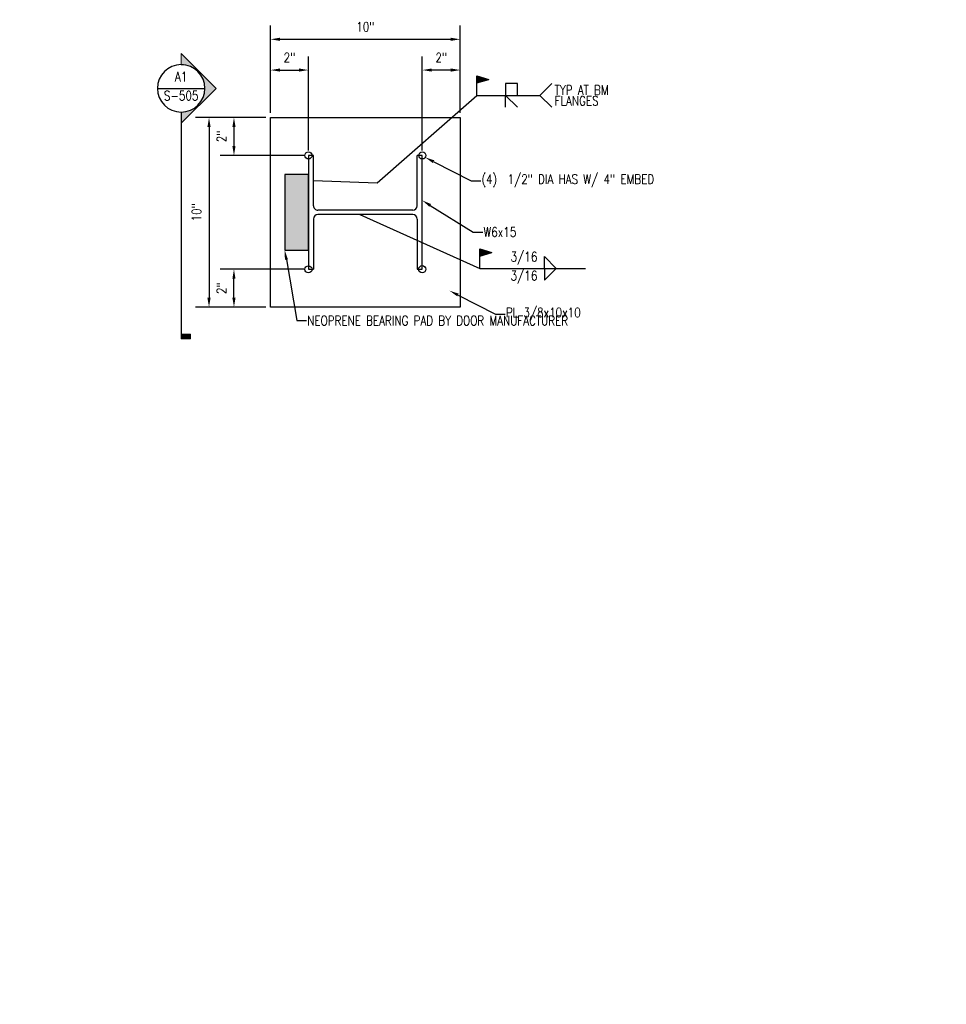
# Model space of a CAD drawing. Header units: inches. Extents: x 0 to 476, y 0 to 249.
# Tile 1 of 17: x 0 to 49, y 0 to 52. Entities that reach past the tile are written whole.
import ezdxf
from ezdxf import colors
from ezdxf.entities.mleader import LeaderData, LeaderLine
from ezdxf.enums import TextEntityAlignment as Align
from ezdxf.math import Vec2, Vec3

# ---------------------------------------------------------------- set-up
doc = ezdxf.new("R2010")
doc.units = ezdxf.units.IN
doc.header["$MEASUREMENT"] = 0
for name, color, linetype in [('S-ANNO-DIMS', 1, 'Continuous'), ('S-ANNO-TEXT', 2, 'Continuous'), ('S-DETL-MEDM', 3, 'Continuous'), ('S-DETL-PATT', 1, 'Continuous'), ('S-DETL-XLIT', 1, 'Continuous')]:
    doc.layers.add(name, color=color, linetype=linetype)
doc.layers.add('S-ANNO-SYMB', color=2, linetype='Continuous', lineweight=25)
doc.styles.add('Annotative', font='romans.shx', dxfattribs={"width": 0.8, "height": 0.125})
doc.styles.add('ROMANS', font='ROMANS.shx', dxfattribs={"width": 0.8})
doc.styles.get("Standard").update_dxf_attribs({"font": 'romans.shx', "width": 0.8})
doc.dimstyles.new('Annotative', dxfattribs={"dimscale": 0, "dimtxt": 0.125, "dimasz": 0.125, "dimexe": 0.179688, "dimexo": 0.0625, "dimgap": 0.09, "dimtad": 1, "dimdec": 3, "dimzin": 3, "dimdsep": 46, "dimlunit": 4, "dimtxsty": 'Annotative', "dimcen": 0.09, "dimclrt": 2, "dimazin": 2, "dimtfac": 1, "dimtdec": 3, "dimtmove": 1, "dimatfit": 3, "dimfxl": 1, "dimtfill": 1, "dimfrac": 2, "dimtolj": 1, "dimtzin": 0, "dimarcsym": 0})

# ---------------------------------------------------------------- blocks, each defined once
blk = doc.blocks.new('*U11')
for p, q in [((1.67615, 5.73), (-0.96745, 5.73)), ((2.37895, 5.73), (5.02255, 5.73)), ((1.91255, 5.4936), (1.91255, 0.4964)), ((2.14255, 5.4936), (2.14255, 0.4964)), ((1.67615, 0.26), (-0.96745, 0.26)), ((2.37895, 0.26), (5.02255, 0.26))]:
    blk.add_line(p, q)
for points in [[(5.02255, 5.73), (5.02255, 5.99), (-0.96745, 5.99), (-0.96745, 5.73)], [(-0.96745, 0.26), (-0.96745, 0), (5.02255, 0), (5.02255, 0.26)]]:
    blk.add_lwpolyline(points)
for centre, start, end in [((1.67615, 5.4936), 360, 450), ((2.37895, 5.4936), 90, 180), ((1.67615, 0.4964), 270, 360), ((2.37895, 0.4964), 180, 270)]:
    blk.add_arc(centre, 0.2364, start, end)
blk = doc.blocks.new('*D16')
at = {"layer": 'Defpoints', "color": 0, "transparency": 16777216}
for p in [(23.222, 50.84), (13.222, 46.723), (23.222, 46.723)]:
    blk.add_point(p, dxfattribs=at)
at = {"layer": 'S-ANNO-DIMS', "color": 0, "lineweight": -2, "transparency": 16777216}
for p, q in [((13.222, 46.973), (13.222, 51.559)), ((23.222, 46.973), (23.222, 51.559)), ((13.722, 50.84), (22.722, 50.84))]:
    blk.add_line(p, q, dxfattribs=at)
at = {"layer": 'S-ANNO-DIMS', "color": 0, "transparency": 16777216}
for points in [[(13.722, 50.923), (13.722, 50.757), (13.222, 50.84)], [(22.722, 50.923), (22.722, 50.757), (23.222, 50.84)]]:
    blk.add_solid(points, dxfattribs=at)
at = {"layer": 'S-ANNO-DIMS', "color": 2, "transparency": 16777216, "insert": (18.222, 51.498), "char_height": 0.5, "attachment_point": 5, "style": 'Annotative', "bg_fill": 3, "box_fill_scale": 1.25, "bg_fill_color": 256, "bg_fill_true_color": 13158600, "bg_fill_transparency": 0}
blk.add_mtext('\\A1;10"', dxfattribs=at)
blk = doc.blocks.new('*D17')
at = {"layer": 'Defpoints', "color": 0, "transparency": 16777216}
for p in [(13.222, 46.723), (9.98, 36.723), (13.222, 36.723)]:
    blk.add_point(p, dxfattribs=at)
at = {"layer": 'S-ANNO-DIMS', "color": 0, "lineweight": -2, "transparency": 16777216}
for p, q in [((12.972, 46.723), (9.261, 46.723)), ((9.98, 46.223), (9.98, 37.223)), ((12.972, 36.723), (9.261, 36.723))]:
    blk.add_line(p, q, dxfattribs=at)
at = {"layer": 'S-ANNO-DIMS', "color": 0, "transparency": 16777216}
for points in [[(9.896, 46.223), (10.063, 46.223), (9.98, 46.723)], [(9.896, 37.223), (10.063, 37.223), (9.98, 36.723)]]:
    blk.add_solid(points, dxfattribs=at)
at = {"layer": 'S-ANNO-DIMS', "color": 2, "transparency": 16777216, "insert": (9.322, 41.723), "char_height": 0.5, "attachment_point": 5, "rotation": 90, "style": 'Annotative', "bg_fill": 3, "box_fill_scale": 1.25, "bg_fill_color": 256, "bg_fill_true_color": 13158600, "bg_fill_transparency": 0}
blk.add_mtext('\\A1;10"', dxfattribs=at)
blk = doc.blocks.new('*D18')
at = {"layer": 'Defpoints', "color": 0, "transparency": 16777216}
for p in [(13.222, 46.723), (11.295, 44.723), (15.222, 44.723)]:
    blk.add_point(p, dxfattribs=at)
at = {"layer": 'S-ANNO-DIMS', "color": 0, "lineweight": -2, "transparency": 16777216}
for p, q in [((12.972, 46.723), (10.576, 46.723)), ((11.295, 46.223), (11.295, 45.223)), ((14.972, 44.723), (10.576, 44.723))]:
    blk.add_line(p, q, dxfattribs=at)
at = {"layer": 'S-ANNO-DIMS', "color": 0, "transparency": 16777216}
for points in [[(11.211, 46.223), (11.378, 46.223), (11.295, 46.723)], [(11.211, 45.223), (11.378, 45.223), (11.295, 44.723)]]:
    blk.add_solid(points, dxfattribs=at)
at = {"layer": 'S-ANNO-DIMS', "color": 2, "transparency": 16777216, "insert": (10.637, 45.723), "char_height": 0.5, "attachment_point": 5, "rotation": 90, "style": 'Annotative', "bg_fill": 3, "box_fill_scale": 1.25, "bg_fill_color": 256, "bg_fill_true_color": 13158600, "bg_fill_transparency": 0}
blk.add_mtext('\\A1;2"', dxfattribs=at)
blk = doc.blocks.new('*D19')
at = {"layer": 'Defpoints', "color": 0, "transparency": 16777216}
for p in [(15.222, 49.219), (13.222, 46.723), (15.222, 44.723)]:
    blk.add_point(p, dxfattribs=at)
at = {"layer": 'S-ANNO-DIMS', "color": 0, "lineweight": -2, "transparency": 16777216}
for p, q in [((13.222, 46.973), (13.222, 49.938)), ((15.222, 44.973), (15.222, 49.938)), ((13.722, 49.219), (14.722, 49.219))]:
    blk.add_line(p, q, dxfattribs=at)
at = {"layer": 'S-ANNO-DIMS', "color": 0, "transparency": 16777216}
for points in [[(13.722, 49.303), (13.722, 49.136), (13.222, 49.219)], [(14.722, 49.303), (14.722, 49.136), (15.222, 49.219)]]:
    blk.add_solid(points, dxfattribs=at)
at = {"layer": 'S-ANNO-DIMS', "color": 2, "transparency": 16777216, "insert": (14.222, 49.877), "char_height": 0.5, "attachment_point": 5, "style": 'Annotative', "bg_fill": 3, "box_fill_scale": 1.25, "bg_fill_color": 256, "bg_fill_true_color": 13158600, "bg_fill_transparency": 0}
blk.add_mtext('\\A1;2"', dxfattribs=at)
blk = doc.blocks.new('*D20')
at = {"layer": 'Defpoints', "color": 0, "transparency": 16777216}
for p in [(21.222, 49.219), (23.222, 46.723), (21.222, 44.723)]:
    blk.add_point(p, dxfattribs=at)
at = {"layer": 'S-ANNO-DIMS', "color": 0, "lineweight": -2, "transparency": 16777216}
for p, q in [((21.222, 44.973), (21.222, 49.938)), ((23.222, 46.973), (23.222, 49.938)), ((22.722, 49.219), (21.722, 49.219))]:
    blk.add_line(p, q, dxfattribs=at)
at = {"layer": 'S-ANNO-DIMS', "color": 0, "transparency": 16777216}
for points in [[(21.722, 49.303), (21.722, 49.136), (21.222, 49.219)], [(22.722, 49.303), (22.722, 49.136), (23.222, 49.219)]]:
    blk.add_solid(points, dxfattribs=at)
at = {"layer": 'S-ANNO-DIMS', "color": 2, "transparency": 16777216, "insert": (22.222, 49.877), "char_height": 0.5, "attachment_point": 5, "style": 'Annotative', "bg_fill": 3, "box_fill_scale": 1.25, "bg_fill_color": 256, "bg_fill_true_color": 13158600, "bg_fill_transparency": 0}
blk.add_mtext('\\A1;2"', dxfattribs=at)
blk = doc.blocks.new('*D21')
at = {"layer": 'Defpoints', "color": 0, "transparency": 16777216}
for p in [(11.295, 38.723), (15.222, 38.723), (13.222, 36.723)]:
    blk.add_point(p, dxfattribs=at)
at = {"layer": 'S-ANNO-DIMS', "color": 0, "lineweight": -2, "transparency": 16777216}
for p, q in [((14.972, 38.723), (10.576, 38.723)), ((11.295, 37.223), (11.295, 38.223)), ((12.972, 36.723), (10.576, 36.723))]:
    blk.add_line(p, q, dxfattribs=at)
at = {"layer": 'S-ANNO-DIMS', "color": 0, "transparency": 16777216}
for points in [[(11.211, 38.223), (11.378, 38.223), (11.295, 38.723)], [(11.211, 37.223), (11.378, 37.223), (11.295, 36.723)]]:
    blk.add_solid(points, dxfattribs=at)
at = {"layer": 'S-ANNO-DIMS', "color": 2, "transparency": 16777216, "insert": (10.637, 37.723), "char_height": 0.5, "attachment_point": 5, "rotation": 90, "style": 'Annotative', "bg_fill": 3, "box_fill_scale": 1.25, "bg_fill_color": 256, "bg_fill_true_color": 13158600, "bg_fill_transparency": 0}
blk.add_mtext('\\A1;2"', dxfattribs=at)
blk = doc.blocks.new('*U12')
for p, q in [((13, 5), (13, 0)), ((18, 5), (13, 5)), ((18, 0), (18, 5))]:
    blk.add_line(p, q)
blk = doc.blocks.new('*U13')
for p, q in [((13, 0), (18, -5)), ((13, -5), (13, 0))]:
    blk.add_line(p, q)
blk.add_attdef('SIZE', text='', height=3).set_placement((10.5, -0.72), align=Align.TOP_RIGHT)
blk.add_attdef('SPACING', text='', height=3).set_placement((18.32, -0.72), align=Align.TOP_LEFT)
blk = doc.blocks.new('*U8')
for p, q in [((13, 0), (13, -5)), ((13, -5), (18, 0))]:
    blk.add_line(p, q)
blk.add_attdef('SIZE', text='', height=3).set_placement((10.5, -0.72), align=Align.TOP_RIGHT)
blk.add_attdef('SPACING', text='', height=3).set_placement((18.32, -0.72), align=Align.TOP_LEFT)
blk = doc.blocks.new('*U15')
h = blk.add_hatch(color=256)
h.dxf.hatch_style = 1
h.paths.add_polyline_path([(5, 6.75), (0, 5.25), (0, 8.25)])
for p, q in [((0, 0), (0, 8.25)), ((0, 8.25), (5, 6.75)), ((0, 5.25), (5, 6.75))]:
    blk.add_line(p, q)
blk = doc.blocks.new('ELEVARROW')
at = {"lineweight": 9}
h = blk.add_hatch(color=256, dxfattribs=at)
edge = h.paths.add_edge_path(flags=0)
edge.add_line((0.46, 0), (0.312, 0))
edge.add_arc((0, 0), 0.312, 360, 540)
edge.add_line((-0.313, 0), (-0.46, 0))
edge.add_line((-0.46, 0), (0, 0.46))
edge.add_line((0, 0.46), (0.46, 0))
at = {"lineweight": 13}
blk.add_lwpolyline([(-0.46, 0), (-0.312, 0, -1), (0.312, 0), (0.46, 0), (0, 0.46)], format="xyb", close=True, dxfattribs=at)
blk = doc.blocks.new('Sectrinew')
at = {"lineweight": 9}
blk.add_hatch(color=256, dxfattribs=at).paths.add_polyline_path([(0, 0.125), (0, 0), (-0.0625, 0), (-0.0625, 0.125)], flags=0)
for p, q in [((0, 0.125), (-0.0625, 0.125)), ((-0.0625, 0.125), (-0.0625, 0)), ((-0.0625, 0), (0, 0)), ((0, 0), (0, 0.125))]:
    blk.add_line(p, q, dxfattribs=at)
blk = doc.blocks.new('*U57')
for p, q in [((-0.312, 0), (0.312, 0)), ((0, -0.312), (0, -3.299))]:
    blk.add_line(p, q)
blk.add_ellipse((0, 0), major_axis=(0.221, -0.221), ratio=1, start_param=5.497787, end_param=11.780972)
at = {"zscale": 0.03125}
for name, p, rotation in [('ELEVARROW', (0, 0), 270), ('Sectrinew', (0, -3.299), 269.9999999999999)]:
    blk.add_blockref(name, p, dxfattribs=dict(at, rotation=rotation))
at = {"style": 'ROMANS', "width": 0.8}
for tag, p in [('DET_NO', (0, 0.091)), ('REFSHT', (0, -0.096))]:
    blk.add_attdef(tag, text='', height=0.125, dxfattribs=at).set_placement(p, align=Align.MIDDLE_CENTER)

msp = doc.modelspace()

# ---------------------------------------------------------------- hatches: boundary and pattern name
at = {"layer": 'S-DETL-PATT'}
h = msp.add_hatch(color=8, dxfattribs=at)
h.dxf.hatch_style = 1
h.paths.add_polyline_path([(13.9728, 39.7233), (15.2269, 39.7233), (15.2269, 43.7233), (13.9728, 43.7233)])

# ---------------------------------------------------------------- linework, layer by layer
at = {"layer": 'S-ANNO-SYMB', "linetype": 'Continuous'}
for p in [(28.0493, 48.5085), (28.0493, 47.2585)]:
    msp.add_line(p, (27.4243, 47.8835), dxfattribs=at)
msp.add_lwpolyline([(24.1003, 47.8835), (27.4243, 47.8835)], dxfattribs=at)
at = {"layer": 'S-ANNO-TEXT', "linetype": 'Continuous'}
msp.add_lwpolyline([(25.7714, 38.7664), (29.8329, 38.7664)], dxfattribs=at)
at = {"layer": 'S-DETL-PATT'}
msp.add_lwpolyline([(13.9728, 39.7233), (15.2269, 39.7233), (15.2269, 43.7233), (13.9728, 43.7233)], close=True, dxfattribs=at)
at = {"layer": 'S-DETL-XLIT'}
msp.add_lwpolyline([(13.2219, 46.7233), (23.2219, 46.7233), (23.2219, 36.7233), (13.2219, 36.7233)], close=True, dxfattribs=at)
for centre in [(15.2219, 44.7233), (21.2219, 44.7233), (15.2219, 38.7233), (21.2169, 38.7283)]:
    msp.add_circle(centre, 0.1875, dxfattribs=at)

# ---------------------------------------------------------------- block references
at = {"layer": 'S-ANNO-SYMB', "linetype": 'Continuous', "xscale": 0.125, "yscale": 0.125, "zscale": 0.125}
for name in ['*U12', '*U13']:
    msp.add_blockref(name, (23.9871, 47.8835), dxfattribs=at)
at = {"layer": 'S-ANNO-TEXT', "linetype": 'Continuous', "xscale": 0.125, "yscale": 0.125, "zscale": 0.125}
for name, p in [('*U15', (24.1003, 47.8835)), ('*U15', (24.2535, 38.7664)), ('*U8', (26.0306, 38.7664))]:
    msp.add_blockref(name, p, dxfattribs=at)
at = {"layer": 'S-ANNO-TEXT', "linetype": 'Continuous', "xscale": -0.125, "yscale": 0.125, "zscale": 0.125, "rotation": 180}
msp.add_blockref('*U8', (26.0306, 38.7664), dxfattribs=at)
at = {"layer": 'S-DETL-MEDM', "rotation": 270}
msp.add_blockref('*U11', (15.2269, 43.7509), dxfattribs=at)

# ---------------------------------------------------------------- texts
at = {"layer": 'S-ANNO-SYMB', "insert": (28.1992, 48.4147), "char_height": 0.5, "width": 3.273429, "attachment_point": 1, "line_spacing_factor": 0.675, "style": 'Annotative'}
msp.add_mtext('\\W0.8000;TYP AT BM FLANGES', dxfattribs=at)

# ---------------------------------------------------------------- leaders
at = {"layer": 'S-ANNO-SYMB', "linetype": 'Continuous'}
msp.add_leader([(17.9228, 41.6083), (24.2535, 38.7664), (28.3151, 38.7664)], dimstyle='Annotative', override={"dimscale": 0, "dimtxt": 0.166667, "dimasz": 0.0625, "dimtad": 0}, dxfattribs=at)
at = {"layer": 'S-ANNO-TEXT', "linetype": 'Continuous'}
ml = msp.add_multileader_mtext('Standard', dxfattribs=at)
ml.set_content('W6x15', color=2, style='Annotative')
ml.set_leader_properties(color=1)
ml.build(insert=Vec2(0, 0))
ml.multileader.update_dxf_attribs({"text_right_attachment_type": 3, "dogleg_length": 0.125, "arrow_head_size": 0.5, "scale": 4})
ctx = ml.context
ctx.base_point, ctx.scale, ctx.char_height, ctx.arrow_head_size, ctx.landing_gap_size, ctx.plane_origin = Vec3(24.4042, 40.687), 4, 0.5, 0.5, 0.0417, Vec3(-162.1819, -171.9328)
ctx.right_attachment = 3
notes = []
notes.append((ctx, [(0, (1, 1, 0), (23.9042, 40.687), (1, 0), 0.5, [(1, [(21.2169, 42.3527)], 0, [])])]))
ctx.mtext.insert, ctx.mtext.width, ctx.mtext.defined_height = Vec3(24.4459, 40.937), 1.09878, 0.4436
ml = msp.add_multileader_mtext('Standard', dxfattribs=at)
ml.set_content('PL 3/8x10x10', color=2, style='Annotative')
ml.set_leader_properties(color=1)
ml.build(insert=Vec2(0, 0))
ml.multileader.update_dxf_attribs({"text_right_attachment_type": 3, "dogleg_length": 0.125, "arrow_head_size": 0.5, "scale": 4})
ctx = ml.context
ctx.base_point, ctx.scale, ctx.char_height, ctx.arrow_head_size, ctx.landing_gap_size, ctx.plane_origin = Vec3(25.5844, 36.3633), 4, 0.5, 0.5, 0.0417, Vec3(-161.0018, -176.2565)
ctx.right_attachment = 3
notes.append((ctx, [(0, (1, 1, 0), (25.0844, 36.3633), (1, 0), 0.5, [(1, [(22.6593, 37.5936)], 0, [])])]))
ctx.mtext.insert, ctx.mtext.width, ctx.mtext.defined_height = Vec3(25.6261, 36.6966), 5.128246, 0.4436
for ctx, leaders in notes:
    for number, flags, end, landing, length, lines in leaders:
        leader = LeaderData()
        leader.index, (leader.has_last_leader_line, leader.has_dogleg_vector, leader.attachment_direction) = number, flags
        leader.last_leader_point, leader.dogleg_vector, leader.dogleg_length = Vec3(end), Vec3(landing), length
        for number, points, colour, breaks in lines:
            line = LeaderLine()
            line.index, line.vertices, line.color, line.breaks = number, Vec3.list(points), colors.encode_raw_color(colour), breaks
            leader.lines.append(line)
        ctx.leaders.append(leader)

# ---------------------------------------------------------------- next in the draw order: dimensions: what is measured, and where the dimension line sits
at = {"layer": 'S-ANNO-DIMS'}
dim = msp.add_linear_dim(base=(23.2219, 50.84), p1=(13.2219, 46.7233), p2=(23.2219, 46.7233), dimstyle='Annotative', override={"dimtxt": 0.125, "dimpost": '\\X', "dimclrt": 2}, dxfattribs=at)
dim.commit()
dim.dimension.update_dxf_attribs({"geometry": '*D16', "text_midpoint": (18.2219, 51.4976)})

# ---------------------------------------------------------------- next in the draw order: dimensions: what is measured, and where the dimension line sits
dim = msp.add_linear_dim(base=(21.2219, 49.2192), p1=(23.2219, 46.7233), p2=(21.2219, 44.7233), dimstyle='Annotative', override={"dimtxt": 0.125, "dimpost": '\\X', "dimclrt": 2}, dxfattribs=at)
dim.commit()
dim.dimension.update_dxf_attribs({"geometry": '*D20', "text_midpoint": (22.2219, 49.8768)})
dim = msp.add_linear_dim(base=(9.9798, 36.7233), p1=(13.2219, 46.7233), p2=(13.2219, 36.7233), angle=90, dimstyle='Annotative', override={"dimtxt": 0.125, "dimpost": '\\X', "dimclrt": 2}, dxfattribs=at)
dim.commit()
dim.dimension.update_dxf_attribs({"geometry": '*D17', "text_midpoint": (9.3222, 41.7233)})

# ---------------------------------------------------------------- next in the draw order: dimensions: what is measured, and where the dimension line sits
for base, p1, p2, picture, middle in [((11.2947, 44.7233), (13.2219, 46.7233), (15.2219, 44.7233), '*D18', (10.637, 45.7233)), ((11.2947, 38.7233), (13.2219, 36.7233), (15.2219, 38.7233), '*D21', (10.637, 37.7233))]:
    dim = msp.add_linear_dim(base=base, p1=p1, p2=p2, angle=90, dimstyle='Annotative', override={"dimtxt": 0.125, "dimpost": '\\X', "dimclrt": 2}, dxfattribs=at)
    dim.commit()
    dim.dimension.update_dxf_attribs({"geometry": picture, "text_midpoint": middle})

# ---------------------------------------------------------------- next in the draw order: leaders
at = {"layer": 'S-ANNO-SYMB', "linetype": 'Continuous'}
msp.add_leader([(15.4869, 43.3965), (18.8369, 43.2797), (24.1003, 47.8835)], dimstyle='Annotative', override={"dimscale": 0, "dimtxt": 0.166667, "dimasz": 0.0625, "dimtad": 0}, dxfattribs=at)
at = {"layer": 'S-ANNO-TEXT', "linetype": 'Continuous'}
ml = msp.add_multileader_mtext('Standard', dxfattribs=at)
ml.set_content('(4)  1/2" DIA HAS W/ 4" EMBED', color=2, style='Annotative')
ml.set_leader_properties(color=1)
ml.build(insert=Vec2(0, 0))
ml.multileader.update_dxf_attribs({"text_right_attachment_type": 3, "dogleg_length": 0.125, "arrow_head_size": 0.5, "scale": 4})
ctx = ml.context
ctx.base_point, ctx.scale, ctx.char_height, ctx.arrow_head_size, ctx.landing_gap_size, ctx.plane_origin = Vec3(24.3011, 43.3861), 4, 0.5, 0.5, 0.0417, Vec3(-162.2851, -169.2337)
ctx.right_attachment = 3
notes = []
notes.append((ctx, [(0, (1, 1, 0), (23.8011, 43.3861), (1, 0), 0.5, [(1, [(21.3759, 44.6164)], 0, [])])]))
ctx.mtext.insert, ctx.mtext.width, ctx.mtext.defined_height = Vec3(24.3427, 43.7194), 5.75881, 0.4436
for ctx, leaders in notes:
    for number, flags, end, landing, length, lines in leaders:
        leader = LeaderData()
        leader.index, (leader.has_last_leader_line, leader.has_dogleg_vector, leader.attachment_direction) = number, flags
        leader.last_leader_point, leader.dogleg_vector, leader.dogleg_length = Vec3(end), Vec3(landing), length
        for number, points, colour, breaks in lines:
            line = LeaderLine()
            line.index, line.vertices, line.color, line.breaks = number, Vec3.list(points), colors.encode_raw_color(colour), breaks
            leader.lines.append(line)
        ctx.leaders.append(leader)

# ---------------------------------------------------------------- next in the draw order: block references
at = {"layer": 'S-ANNO-SYMB'}
ref = msp.add_blockref('*U57', (8.5122, 48.2531), dxfattribs=dict(at, xscale=4, yscale=4, zscale=4))
ref.add_attrib('REFSHT', 'S-505', dxfattribs={"layer": '0', "color": 1, "height": 0.5, "style": 'Annotative', "width": 0.800781}).set_placement((8.5122, 47.8685), align=Align.MIDDLE_CENTER)
ref.add_attrib('DET_NO', 'A1', dxfattribs={"layer": '0', "color": 1, "height": 0.5, "style": 'Annotative', "width": 0.800781}).set_placement((8.5122, 48.6182), align=Align.CENTER)

# ---------------------------------------------------------------- next in the draw order: dimensions: what is measured, and where the dimension line sits
at = {"layer": 'S-ANNO-DIMS'}
dim = msp.add_linear_dim(base=(15.2219, 49.2192), p1=(13.2219, 46.7233), p2=(15.2219, 44.7233), dimstyle='Annotative', override={"dimtxt": 0.125, "dimpost": '\\X', "dimclrt": 2}, dxfattribs=at)
dim.commit()
dim.dimension.update_dxf_attribs({"geometry": '*D19', "text_midpoint": (14.2219, 49.8768)})

# ---------------------------------------------------------------- next in the draw order: leaders
at = {"layer": 'S-ANNO-TEXT', "linetype": 'Continuous'}
ml = msp.add_multileader_mtext('Standard', dxfattribs=at)
ml.set_content('3/16       ', color=2, style='Annotative')
ml.set_leader_properties(color=1)
ml.build(insert=Vec2(0, 0))
ml.multileader.update_dxf_attribs({"text_right_attachment_type": 3, "dogleg_length": 0.125, "arrow_head_size": 0.5, "scale": 4})
ctx = ml.context
ctx.base_point, ctx.scale, ctx.char_height, ctx.arrow_head_size, ctx.landing_gap_size, ctx.plane_origin = Vec3(25.8377, 39.3025), 4, 0.5, 0.5, 0.0417, Vec3(-183.2269, -173.0795)
ctx.right_attachment = 3
notes = []
notes.append((ctx, [(0, (0, 0, 0), (0, 0), (1, 0), 1, [])]))
ctx.mtext.insert, ctx.mtext.width, ctx.mtext.defined_height = Vec3(25.8793, 39.6358), 1.301116, 0.4436
ml = msp.add_multileader_mtext('Standard', dxfattribs=at)
ml.set_content('NEOPRENE BEARING PAD BY DOOR MANUFACTURER', color=2, style='Annotative')
ml.set_leader_properties(color=1)
ml.build(insert=Vec2(0, 0))
ml.multileader.update_dxf_attribs({"text_right_attachment_type": 3, "dogleg_length": 0.125, "arrow_head_size": 0.5, "scale": 4})
ctx = ml.context
ctx.base_point, ctx.scale, ctx.char_height, ctx.arrow_head_size, ctx.landing_gap_size, ctx.plane_origin = Vec3(15.116, 36.0192), 4, 0.5, 0.5, 0.0417, Vec3(-183.0986, -166.2229)
ctx.right_attachment = 3
notes.append((ctx, [(0, (1, 1, 0), (14.616, 36.0192), (1, 0), 0.5, [(1, [(13.9728, 39.7233)], 0, [])])]))
ctx.mtext.insert, ctx.mtext.width, ctx.mtext.defined_height = Vec3(15.1577, 36.2692), 8.421345, 0.4436
ml = msp.add_multileader_mtext('Standard', dxfattribs=at)
ml.set_content('3/16       ', color=2, style='Annotative')
ml.set_leader_properties(color=1)
ml.build(insert=Vec2(0, 0))
ml.multileader.update_dxf_attribs({"text_right_attachment_type": 3, "dogleg_length": 0.125, "arrow_head_size": 0.5, "scale": 4})
ctx = ml.context
ctx.base_point, ctx.scale, ctx.char_height, ctx.arrow_head_size, ctx.landing_gap_size, ctx.plane_origin = Vec3(25.8377, 38.3039), 4, 0.5, 0.5, 0.0417, Vec3(-183.2269, -174.0781)
ctx.right_attachment = 3
notes.append((ctx, [(0, (0, 0, 0), (0, 0), (1, 0), 1, [])]))
ctx.mtext.insert, ctx.mtext.width, ctx.mtext.defined_height = Vec3(25.8793, 38.6372), 1.301116, 0.4436
for ctx, leaders in notes:
    for number, flags, end, landing, length, lines in leaders:
        leader = LeaderData()
        leader.index, (leader.has_last_leader_line, leader.has_dogleg_vector, leader.attachment_direction) = number, flags
        leader.last_leader_point, leader.dogleg_vector, leader.dogleg_length = Vec3(end), Vec3(landing), length
        for number, points, colour, breaks in lines:
            line = LeaderLine()
            line.index, line.vertices, line.color, line.breaks = number, Vec3.list(points), colors.encode_raw_color(colour), breaks
            leader.lines.append(line)
        ctx.leaders.append(leader)

doc.saveas('drawing.dxf')
